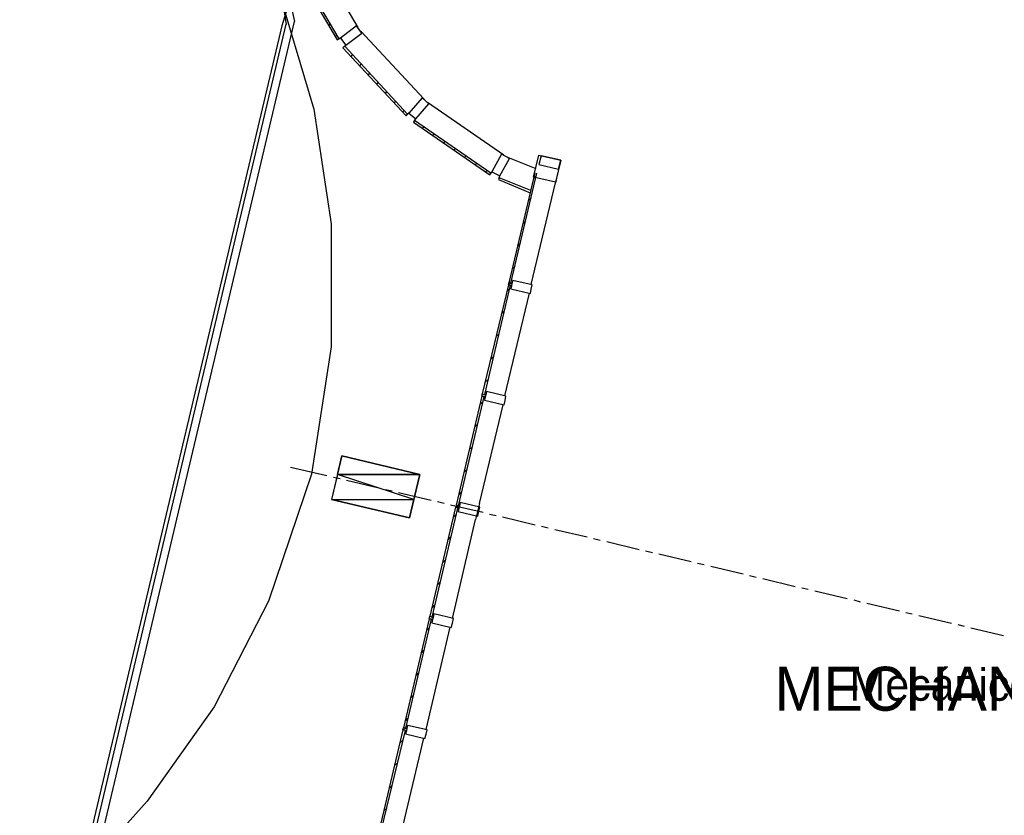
# Model space of a CAD drawing. Header units: feet. Extents: x -79 to 198, y -22 to 181.
# Tile 40 of 92: x 19 to 55, y 84 to 114. Entities that reach past the tile are written whole.
import ezdxf
from ezdxf.enums import TextEntityAlignment as Align

# ---------------------------------------------------------------- set-up
doc = ezdxf.new("R2010")
doc.units = ezdxf.units.FT
for name, color, linetype in [('A-AREA-COMUN', 252, 'CONTINUOUS'), ('A-LINEA', 7, 'CONTINUOUS'), ('A-MURO-CONCRETO', 8, 'CONTINUOUS'), ('A-NOMBRE-ESPACIO', 2, 'CONTINUOUS'), ('A-TEXTO-PDF', 3, 'CONTINUOUS')]:
    doc.layers.add(name, color=color, linetype=linetype)

msp = doc.modelspace()

# ---------------------------------------------------------------- linework, layer by layer
at = {"layer": 'A-AREA-COMUN'}
msp.add_lwpolyline([(28.128, 115.0933), (29.568, 110.2578), (30.208, 105.9733), (30.208, 101.3689), (29.472, 96.6044), (27.872, 91.8578), (25.84, 87.8933), (23.328, 84.3733), (18.56, 79.04)], dxfattribs=at)
at = {"layer": 'A-LINEA'}
for p, q in [((36.6881, 141.2357), (28.3665, 113.3809)), ((36.6881, 141.2357), (28.3665, 113.3809)), ((27.1924, 122.0268), (28.5305, 113.4328)), ((27.6561, 118.9121), (28.8458, 113.541)), ((21.3523, 81.8786), (28.8429, 113.5482)), ((30.12, 113.3911), (30.1733, 113.4578)), ((21.0069, 82.2403), (28.3763, 113.3838)), ((21.0069, 82.2403), (28.3763, 113.3838)), ((21.1189, 82.1165), (28.5276, 113.44)), ((31.2267, 113.3244), (31.2133, 113.3111)), ((30.36, 112.9778), (30.4267, 113.0311)), ((30.5733, 112.9378), (30.5067, 112.8978)), ((30.72, 112.6178), (30.7733, 112.6711)), ((30.96, 112.2311), (31.0133, 112.2978)), ((31.28, 111.8844), (31.3333, 111.9511)), ((31.6, 111.5378), (31.6533, 111.6044)), ((31.92, 111.1911), (31.9733, 111.2578)), ((32.24, 110.8444), (32.2933, 110.9111)), ((32.56, 110.4978), (32.6267, 110.5644)), ((33.68, 110.6444), (33.68, 110.6311)), ((32.88, 110.1511), (32.9467, 110.2178)), ((33.1333, 110.1244), (33.0667, 110.0711)), ((33.3333, 109.8444), (33.3733, 109.8978)), ((33.6133, 109.5511), (33.68, 109.6044)), ((34.0133, 109.2711), (34.0667, 109.3378)), ((34.4, 109.0044), (34.4667, 109.0578)), ((34.8, 108.7244), (34.8667, 108.7911)), ((35.2, 108.4578), (35.2667, 108.5111)), ((36.6667, 108.5511), (36.6533, 108.5378)), ((35.6, 108.1778), (35.6533, 108.2311)), ((35.9867, 107.8978), (36.0533, 107.9644)), ((36.2267, 107.9244), (36.1867, 107.8711)), ((36.4933, 107.6978), (36.52, 107.7644)), ((36.9333, 103.7511), (37.9067, 107.8711)), ((37.7867, 107.6711), (37.8933, 107.7778)), ((38.6933, 107.9111), (38.6, 107.5111)), ((37.6933, 103.6978), (38.6, 107.5111)), ((37.5867, 106.8311), (37.6933, 106.9378)), ((37.3867, 105.9778), (37.4933, 106.0844)), ((37.1867, 105.1378), (37.2933, 105.2444)), ((36.9867, 104.2844), (37.0933, 104.3911)), ((36.7867, 103.4444), (36.8933, 103.5511)), ((36.84, 103.6844), (36.8533, 103.7244)), ((36.8533, 103.7244), (36.8533, 103.7644)), ((36.7067, 99.5378), (37.6267, 103.3778)), ((36.5867, 102.6044), (36.6933, 102.7111)), ((36.3867, 101.7511), (36.4933, 101.8578)), ((36.1867, 100.9111), (36.2933, 101.0178)), ((35.9867, 100.0578), (36.0933, 100.1644)), ((35.8533, 99.5244), (35.8667, 99.5644)), ((35.8667, 99.5644), (35.8667, 99.6044)), ((35.76, 95.5111), (36.64, 99.2044)), ((35.7867, 99.2178), (35.8933, 99.3244)), ((35.5867, 98.3778), (35.6933, 98.4844)), ((35.3867, 97.5244), (35.4933, 97.6311)), ((28.6933, 96.8711), (30.0533, 96.5511)), ((35.1867, 96.6844), (35.2933, 96.7911)), ((30.2933, 96.4978), (30.5467, 96.4444)), ((30.7867, 96.3778), (32, 96.0978)), ((32.24, 96.0311), (32.4933, 95.9778)), ((32.7333, 95.9244), (33.9467, 95.6311)), ((34.9867, 95.8311), (35.0933, 95.9378)), ((34.1867, 95.5778), (34.44, 95.5244)), ((34.68, 95.4578), (35.8933, 95.1778)), ((34.9467, 95.2978), (34.9733, 95.4578)), ((35.76, 95.5111), (35.6133, 94.9111)), ((34.7867, 94.9911), (34.8933, 95.0978)), ((36.1333, 95.1111), (36.3867, 95.0578)), ((34.7467, 91.2044), (35.6133, 94.9111)), ((36.6267, 95.0044), (37.84, 94.7111)), ((38.08, 94.6578), (38.3333, 94.5911)), ((38.5733, 94.5378), (39.7867, 94.2578)), ((34.5867, 94.1511), (34.6933, 94.2578)), ((40.0267, 94.1911), (40.28, 94.1378)), ((40.52, 94.0844), (41.7333, 93.7911)), ((41.9733, 93.7378), (42.2267, 93.6711)), ((42.4667, 93.6178), (43.68, 93.3378)), ((34.3867, 93.2978), (34.4933, 93.4044)), ((43.92, 93.2711), (44.16, 93.2178)), ((44.4133, 93.1644), (45.6267, 92.8711)), ((34.1867, 92.4578), (34.2933, 92.5644)), ((45.8667, 92.8178), (46.1067, 92.7511)), ((46.36, 92.6978), (47.5733, 92.4044)), ((47.8133, 92.3511), (48.0533, 92.2978)), ((48.3067, 92.2444), (49.52, 91.9511)), ((49.76, 91.8978), (50, 91.8311)), ((50.2533, 91.7778), (51.4667, 91.4844)), ((33.9867, 91.6044), (34.0933, 91.7111)), ((51.7067, 91.4311), (51.9467, 91.3778)), ((33.88, 91.1911), (33.8933, 91.2444)), ((33.8933, 91.2444), (33.9067, 91.2844)), ((52.2, 91.3111), (53.4133, 91.0311)), ((33.76, 87.0444), (34.6667, 90.8844)), ((33.7867, 90.7644), (33.8933, 90.8711)), ((53.6533, 90.9778), (53.8933, 90.9111)), ((54.1467, 90.8578), (55.36, 90.5644)), ((33.5867, 89.9244), (33.6933, 90.0311)), ((33.3867, 89.0711), (33.4933, 89.1778)), ((33.1867, 88.2311), (33.2933, 88.3378)), ((32.9867, 87.3778), (33.0933, 87.4844)), ((32.8933, 87.0311), (32.9067, 87.0711)), ((32.9067, 87.0711), (32.92, 87.1111)), ((32.7733, 82.8978), (33.68, 86.7244)), ((32.7867, 86.5378), (32.8933, 86.6444)), ((32.5867, 85.6978), (32.6933, 85.8044)), ((32.3867, 84.8444), (32.4933, 84.9511)), ((32.1867, 84.0044), (32.2933, 84.1111))]:
    msp.add_line(p, q, dxfattribs=at)
for points in [[(31.2267, 113.3244), (29.4667, 116.3111), (29.4667, 116.3111)], [(30.5067, 112.8978), (28.7467, 115.8978), (28.68, 115.8444), (30.44, 112.8578), (30.5067, 112.8978)], [(31.16, 113.3778), (30.56, 112.9244), (30.76, 112.6578), (31.36, 113.1111), (31.16, 113.3778)], [(33.68, 110.6444), (31.32, 113.1778), (31.32, 113.1778)], [(33.0667, 110.0711), (30.72, 112.6178), (30.6533, 112.5644), (33.0133, 110.0178), (33.0667, 110.0711)], [(33.6133, 110.6844), (33.12, 110.1111), (33.3733, 109.8978), (33.8667, 110.4578), (33.6133, 110.6844)], [(33.8, 110.5111), (33.8133, 110.5244), (36.6667, 108.5511)], [(36.1867, 107.8711), (33.3333, 109.8444), (33.2933, 109.7778), (36.1467, 107.8044), (36.1867, 107.8711)], [(36.5867, 108.5778), (36.2267, 107.9244), (36.52, 107.7644), (36.88, 108.4178), (36.5867, 108.5778)], [(36.8, 108.4578), (36.8133, 108.4711), (37.8667, 108.0444)], [(38.6, 107.5378), (37.7867, 107.7244), (37.9867, 108.5378), (38.8, 108.3511), (38.0667, 108.5111), (37.9867, 108.1911), (38.72, 108.0178), (38.8, 108.3511), (38.6, 107.5378)], [(37.68, 107.2178), (36.4933, 107.6978), (36.4667, 107.6311), (37.6533, 107.1378)], [(37.8267, 107.8844), (36.8533, 103.7644), (36.9333, 103.7511)], [(35.96, 99.5911), (36.92, 103.6711), (36.84, 103.6844), (35.8667, 99.6044), (35.96, 99.5911)], [(37.0133, 103.8578), (36.9733, 103.7378), (36.8933, 103.7644), (36.8933, 103.7511), (36.9733, 103.7378), (36.96, 103.6578), (36.88, 103.6844), (36.88, 103.6711), (36.96, 103.6578), (36.9333, 103.5378), (37.6667, 103.3644), (37.6933, 103.5244), (37.7333, 103.6844), (37.0133, 103.8578)], [(34.9733, 95.4178), (35.9333, 99.4978), (35.8533, 99.5244), (34.8933, 95.4444), (34.9733, 95.4178)], [(36.0267, 99.6978), (36, 99.5778), (35.9067, 99.5911), (35.9067, 99.5911), (36, 99.5778), (35.9733, 99.4978), (35.8933, 99.5111), (35.8933, 99.5111), (35.9733, 99.4978), (35.9467, 99.3778), (36.68, 99.2044), (36.72, 99.3644), (36.7467, 99.5244), (36.0267, 99.6978)], [(33.1467, 94.9644), (33.5333, 96.5911), (30.6133, 97.2844), (30.2267, 95.6578), (33.1467, 94.9644)], [(35.04, 95.5378), (35.0133, 95.4178), (34.9333, 95.4311), (34.9333, 95.4311), (35.0133, 95.4044), (34.9867, 95.3378), (34.9067, 95.3511), (34.9067, 95.3511), (34.9867, 95.3378), (34.96, 95.2044), (35.6933, 95.0311), (35.7333, 95.2044), (35.7733, 95.3644), (35.04, 95.5378)], [(33.9867, 91.2578), (34.9467, 95.3378), (34.8667, 95.3644), (33.9067, 91.2844), (33.9867, 91.2578)], [(34.0533, 91.3778), (34.0267, 91.2444), (33.9467, 91.2711), (33.9467, 91.2711), (34.0267, 91.2444), (34, 91.1644), (33.92, 91.1911), (33.92, 91.1911), (34, 91.1644), (33.9733, 91.0444), (34.7067, 90.8711), (34.7467, 91.0311), (34.7867, 91.2044), (34.0533, 91.3778)], [(33, 87.0978), (33.96, 91.1778), (33.88, 91.1911), (32.92, 87.1111), (33, 87.0978)], [(32, 82.8978), (32.9867, 87.0178), (32.8933, 87.0311), (31.92, 82.9111), (32, 82.8978)], [(33.0667, 87.2044), (33.04, 87.0844), (32.96, 87.1111), (32.96, 87.0978), (33.04, 87.0844), (33.0267, 87.0044), (32.9467, 87.0311), (32.9333, 87.0311), (33.0267, 87.0044), (32.9867, 86.8844), (33.72, 86.7111), (33.76, 86.8711), (33.8, 87.0311), (33.0667, 87.2044)]]:
    msp.add_lwpolyline(points, dxfattribs=at)
at = {"layer": 'A-MURO-CONCRETO'}
for points in [[(30.6133, 97.2844), (33.5333, 96.5911), (30.4533, 96.5911), (30.6133, 97.2844), (30.6133, 97.2844)], [(30.4533, 96.5911), (30.2267, 95.6578), (33.3067, 95.6578), (30.4533, 96.5911)], [(30.4533, 96.5911), (33.5333, 96.5911), (33.3067, 95.6578), (30.4533, 96.5911), (30.4533, 96.5911)], [(30.2267, 95.6578), (33.3067, 95.6578), (33.1467, 94.9644), (30.2267, 95.6578), (30.2267, 95.6578)]]:
    msp.add_lwpolyline(points, dxfattribs=at)

# ---------------------------------------------------------------- texts
at = {"layer": 'A-NOMBRE-ESPACIO'}
msp.add_text('Mecánico', height=1.2, dxfattribs=at).set_placement((53.04, 88.1244), align=Align.CENTER)
at = {"layer": 'A-TEXTO-PDF'}
msp.add_text('MECHANICAL', height=1.646, dxfattribs=at).set_placement((54.0113, 87.7518), align=Align.CENTER)

doc.saveas('drawing.dxf')
